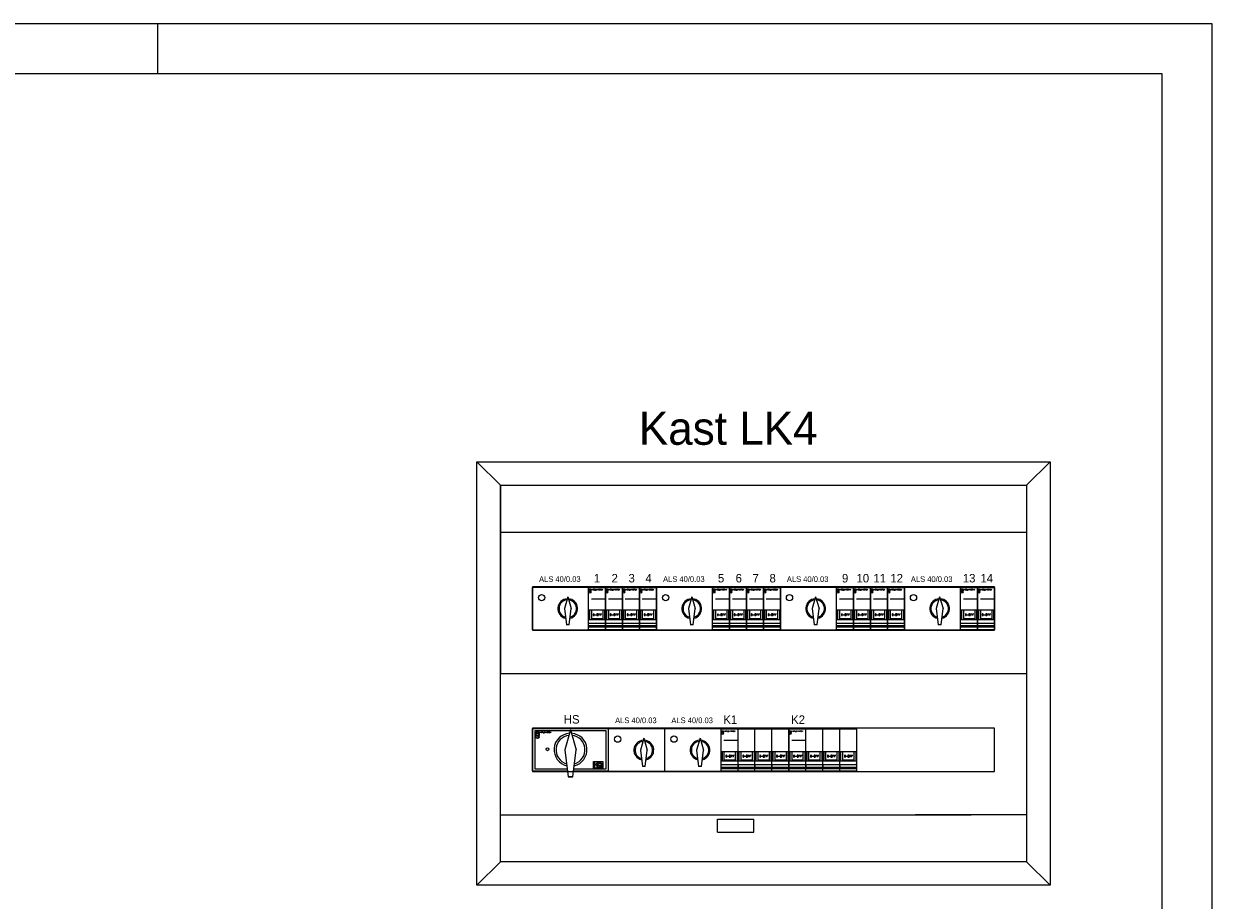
# Model space of a CAD drawing. Extents: x 0 to 86214, y 0 to 29700.
# Tile 21 of 42: x 18330 to 42000, y 12242 to 29700. Entities that reach past the tile are written whole.
import ezdxf
from ezdxf.enums import TextEntityAlignment as Align

# ---------------------------------------------------------------- set-up
doc = ezdxf.new("R2010")
doc.units = 0
doc.header["$LTSCALE"] = 100
for name, color, linetype in [('00kad025', 2, 'Continuous'), ('00kad070', 5, 'Continuous'), ('BL$2----', 7, 'Continuous'), ('BL$4----', 7, 'Continuous'), ('EL6-----', 7, 'Continuous'), ('WERKVLOER', 7, 'Continuous')]:
    doc.layers.add(name, color=color, linetype=linetype)
doc.styles.add('BURO-018', font='BUROFONT.shx', dxfattribs={"height": 180})
doc.styles.add('BURO-070', font='BUROFONT.shx', dxfattribs={"height": 700})

# ---------------------------------------------------------------- blocks, each defined once
blk = doc.blocks.new('A3-HOR')
at = {"layer": '00kad025', "linetype": 'Continuous'}
for p, q in [((420, 297), (0, 297)), ((210, 287), (210, 297)), ((420, 0), (420, 297))]:
    blk.add_line(p, q, dxfattribs=at)
at = {"layer": '00kad070', "linetype": 'Continuous'}
for p, q in [((410, 287), (10, 287)), ((410, 10), (410, 287))]:
    blk.add_line(p, q, dxfattribs=at)
blk = doc.blocks.new('MER22')
at = {"color": 0}
for p, q in [((-18, 0), (0, 0)), ((-18, -45), (-18, 0)), ((0, 0), (0, -45)), ((-17.5, -2), (-16.5, -3)), ((-16.5, -3), (-15.5, -2)), ((-16.5, -5), (-15.5, -5)), ((-15, -12), (-1, -12)), ((-14.2, -3), (-14.2, -2)), ((-14.2, -2), (-13.9, -2.7)), ((-13.9, -2.7), (-13.5, -2)), ((-13.5, -2), (-13.5, -3)), ((-13.5, -3), (-13.5, -3)), ((-13.2, -3), (-13.2, -2)), ((-13.2, -2), (-12.5, -2)), ((-13.2, -2.5), (-12.9, -2.5)), ((-12.5, -3), (-13.2, -3)), ((-12.9, -2.5), (-12.9, -2.5)), ((-12.5, -2), (-12.5, -2)), ((-12.2, -3), (-12.2, -2)), ((-12.2, -2), (-11.7, -2)), ((-11.7, -2.5), (-12.2, -2.5)), ((-12.2, -2.5), (-12.2, -2.5)), ((-12, -2.5), (-11.5, -3)), ((-11.7, -2), (-11.5, -2.2)), ((-11.5, -2.3), (-11.7, -2.5)), ((-11.5, -2.2), (-11.5, -2.3)), ((-11.5, -3), (-11.5, -3)), ((-11.2, -2), (-11.2, -3)), ((-11.2, -3), (-10.5, -3)), ((-10.5, -3), (-10.5, -3)), ((-10.2, -2), (-9.9, -2)), ((-10.2, -3), (-9.9, -3)), ((-10, -3), (-10, -2)), ((-10, -2), (-10, -2)), ((-9.9, -2), (-9.9, -2)), ((-9.9, -3), (-9.9, -3)), ((-9.5, -3), (-9.5, -2)), ((-9.5, -2), (-8.9, -3)), ((-8.9, -3), (-8.9, -2)), ((-8.9, -2), (-8.9, -2)), ((-7.5, -2.2), (-7.4, -2)), ((-7.5, -2.8), (-7.5, -2.2)), ((-7.4, -3), (-7.5, -2.8)), ((-7.4, -2), (-6.9, -2)), ((-6.9, -3), (-7.4, -3)), ((-7, -2.5), (-6.9, -2.5)), ((-6.9, -2), (-6.9, -2)), ((-6.9, -2.5), (-6.9, -3)), ((-6.5, -2), (-5.9, -2)), ((-6.5, -3), (-6.5, -2)), ((-6.5, -2.5), (-6.2, -2.5)), ((-5.9, -3), (-6.5, -3)), ((-6.2, -2.5), (-6.2, -2.5)), ((-5.9, -2), (-5.9, -2)), ((-5.5, -3), (-5.5, -2)), ((-5.5, -2), (-5, -2)), ((-5, -2.5), (-5.5, -2.5)), ((-5.5, -2.5), (-5.5, -2.5)), ((-5.4, -2.5), (-4.9, -3)), ((-5, -2), (-4.9, -2.2)), ((-4.9, -2.3), (-5, -2.5)), ((-4.9, -2.2), (-4.9, -2.3)), ((-4.9, -3), (-4.9, -3)), ((-4.5, -2), (-4.2, -2)), ((-4.5, -3), (-4.2, -3)), ((-4.4, -3), (-4.4, -2)), ((-4.4, -2), (-4.4, -2)), ((-4.2, -2), (-4.2, -2)), ((-4.2, -3), (-4.2, -3)), ((-3.9, -3), (-3.9, -2)), ((-3.9, -2), (-3.2, -3)), ((-3.2, -3), (-3.2, -2)), ((-3.2, -2), (-3.2, -2)), ((-18, -24), (0, -24)), ((-17, -24), (-17, -34)), ((-15, -24), (-15, -34)), ((-3, -24), (-3, -34)), ((-1, -24), (-1, -34)), ((-18, -34), (0, -34)), ((-15, -33), (-3, -33)), ((-12.6, -28), (-13, -28.3)), ((-13, -28.3), (-13, -29.7)), ((-13, -29.7), (-12.6, -30)), ((-12.6, -30), (-12.7, -30)), ((-12.3, -28), (-12.6, -28)), ((-12.6, -30), (-12.3, -30)), ((-12, -28.3), (-12.3, -28)), ((-12.3, -30), (-12, -29.7)), ((-12, -29.7), (-12, -28.3)), ((-11.3, -29), (-10, -29)), ((-10, -29), (-10, -29)), ((-8, -28), (-9.3, -28)), ((-9.3, -28), (-9.3, -30)), ((-9.3, -30), (-8, -30)), ((-9.3, -30), (-9.3, -30)), ((-8, -30), (-8, -28)), ((-7.3, -30), (-7.3, -28)), ((-7.3, -28), (-6, -28)), ((-7.3, -29), (-6.7, -29)), ((-6.7, -29), (-6.7, -29)), ((-6, -28), (-6, -28)), ((-5.3, -30), (-5.3, -28)), ((-5.3, -28), (-4, -28)), ((-5.3, -29), (-4.7, -29)), ((-4.7, -29), (-4.7, -29)), ((-4, -28), (-4, -28)), ((0, -38), (0, -37)), ((-18, -38), (0, -38)), ((0, -41), (-18, -41)), ((-18, -42), (0, -42)), ((0, -45), (-18, -45)), ((0, -38), (0, -41))]:
    blk.add_line(p, q, dxfattribs=at)
blk.add_lwpolyline([(-17.5, -4), (-17.5, -2), (-15.5, -2), (-15.5, -4)], close=True, dxfattribs=at)
blk.add_circle((-16.5, -5), 1, dxfattribs=at)
blk = doc.blocks.new('MER25')
at = {"color": 0}
for p, q in [((-72, 0), (-54, 0)), ((-72, -45), (-72, 0)), ((-54, 0), (-36, 0)), ((-54, -45), (-54, 0)), ((-36, 0), (-18, 0)), ((-36, -45), (-36, 0)), ((-18, 0), (0, 0)), ((-18, -45), (-18, 0)), ((0, 0), (0, -45)), ((-71.5, -2), (-70.5, -3)), ((-70.5, -3), (-69.5, -2)), ((-70.5, -5), (-69.5, -5)), ((-69, -12), (-55, -12)), ((-68.2, -3), (-68.2, -2)), ((-68.2, -2), (-67.9, -2.7)), ((-67.9, -2.7), (-67.5, -2)), ((-67.5, -2), (-67.5, -3)), ((-67.5, -3), (-67.5, -3)), ((-67.2, -3), (-67.2, -2)), ((-67.2, -2), (-66.5, -2)), ((-67.2, -2.5), (-66.9, -2.5)), ((-66.5, -3), (-67.2, -3)), ((-66.9, -2.5), (-66.9, -2.5)), ((-66.5, -2), (-66.5, -2)), ((-66.2, -3), (-66.2, -2)), ((-66.2, -2), (-65.7, -2)), ((-65.7, -2.5), (-66.2, -2.5)), ((-66.2, -2.5), (-66.2, -2.5)), ((-66, -2.5), (-65.5, -3)), ((-65.7, -2), (-65.5, -2.2)), ((-65.5, -2.3), (-65.7, -2.5)), ((-65.5, -2.2), (-65.5, -2.3)), ((-65.5, -3), (-65.5, -3)), ((-65.2, -2), (-65.2, -3)), ((-65.2, -3), (-64.5, -3)), ((-64.5, -3), (-64.5, -3)), ((-64.2, -2), (-63.9, -2)), ((-64.2, -3), (-63.9, -3)), ((-64, -3), (-64, -2)), ((-64, -2), (-64, -2)), ((-63.9, -2), (-63.9, -2)), ((-63.9, -3), (-63.9, -3)), ((-63.5, -3), (-63.5, -2)), ((-63.5, -2), (-62.9, -3)), ((-62.9, -3), (-62.9, -2)), ((-62.9, -2), (-62.9, -2)), ((-61.5, -2.2), (-61.4, -2)), ((-61.5, -2.8), (-61.5, -2.2)), ((-61.4, -3), (-61.5, -2.8)), ((-61.4, -2), (-60.9, -2)), ((-60.9, -3), (-61.4, -3)), ((-61, -2.5), (-60.9, -2.5)), ((-60.9, -2), (-60.9, -2)), ((-60.9, -2.5), (-60.9, -3)), ((-60.5, -2), (-59.9, -2)), ((-60.5, -3), (-60.5, -2)), ((-60.5, -2.5), (-60.2, -2.5)), ((-59.9, -3), (-60.5, -3)), ((-60.2, -2.5), (-60.2, -2.5)), ((-59.9, -2), (-59.9, -2)), ((-59.5, -3), (-59.5, -2)), ((-59.5, -2), (-59, -2)), ((-59, -2.5), (-59.5, -2.5)), ((-59.5, -2.5), (-59.5, -2.5)), ((-59.4, -2.5), (-58.9, -3)), ((-59, -2), (-58.9, -2.2)), ((-58.9, -2.3), (-59, -2.5)), ((-58.9, -2.2), (-58.9, -2.3)), ((-58.9, -3), (-58.9, -3)), ((-58.5, -2), (-58.2, -2)), ((-58.5, -3), (-58.2, -3)), ((-58.4, -3), (-58.4, -2)), ((-58.4, -2), (-58.4, -2)), ((-58.2, -2), (-58.2, -2)), ((-58.2, -3), (-58.2, -3)), ((-57.9, -3), (-57.9, -2)), ((-57.9, -2), (-57.2, -3)), ((-57.2, -3), (-57.2, -2)), ((-57.2, -2), (-57.2, -2)), ((-72, -24), (-54, -24)), ((-71, -24), (-71, -34)), ((-69, -24), (-69, -34)), ((-57, -24), (-57, -34)), ((-55, -24), (-55, -34)), ((-54, -24), (-36, -24)), ((-53, -24), (-53, -34)), ((-51, -24), (-51, -34)), ((-39, -24), (-39, -34)), ((-37, -24), (-37, -34)), ((-36, -24), (-18, -24)), ((-35, -24), (-35, -34)), ((-33, -24), (-33, -34)), ((-21, -24), (-21, -34)), ((-19, -24), (-19, -34)), ((-18, -24), (0, -24)), ((-17, -24), (-17, -34)), ((-15, -24), (-15, -34)), ((-3, -24), (-3, -34)), ((-1, -24), (-1, -34)), ((-72, -34), (-54, -34)), ((-69, -33), (-57, -33)), ((-66.6, -28), (-67, -28.3)), ((-67, -28.3), (-67, -29.7)), ((-67, -29.7), (-66.6, -30)), ((-66.3, -28), (-66.6, -28)), ((-66.6, -30), (-66.3, -30)), ((-66.6, -30), (-66.6, -30)), ((-66, -28.3), (-66.3, -28)), ((-66.3, -30), (-66, -29.7)), ((-66, -29.7), (-66, -28.3)), ((-65.3, -29), (-64, -29)), ((-64, -29), (-64, -29)), ((-62, -28), (-63.3, -28)), ((-63.3, -28), (-63.3, -30)), ((-63.3, -30), (-62, -30)), ((-63.3, -30), (-63.3, -30)), ((-62, -30), (-62, -28)), ((-61.3, -30), (-61.3, -28)), ((-61.3, -28), (-60, -28)), ((-61.3, -29), (-60.6, -29)), ((-60.6, -29), (-60.6, -29)), ((-60, -28), (-60, -28)), ((-59.3, -30), (-59.3, -28)), ((-59.3, -28), (-58, -28)), ((-59.3, -29), (-58.6, -29)), ((-58.6, -29), (-58.6, -29)), ((-58, -28), (-58, -28)), ((-54, -34), (-36, -34)), ((-54, -38), (-54, -37)), ((-51, -33), (-39, -33)), ((-48.6, -28), (-49, -28.3)), ((-49, -28.3), (-49, -29.7)), ((-49, -29.7), (-48.6, -30)), ((-48.3, -28), (-48.6, -28)), ((-48.6, -30), (-48.3, -30)), ((-48.6, -30), (-48.6, -30)), ((-48, -28.3), (-48.3, -28)), ((-48.3, -30), (-48, -29.7)), ((-48, -29.7), (-48, -28.3)), ((-47.3, -29), (-46, -29)), ((-46, -29), (-46, -29)), ((-44, -28), (-45.3, -28)), ((-45.3, -28), (-45.3, -30)), ((-45.3, -30), (-44, -30)), ((-45.3, -30), (-45.3, -30)), ((-44, -30), (-44, -28)), ((-43.3, -30), (-43.3, -28)), ((-43.3, -28), (-42, -28)), ((-43.3, -29), (-42.6, -29)), ((-42.6, -29), (-42.6, -29)), ((-42, -28), (-42, -28)), ((-41.3, -30), (-41.3, -28)), ((-41.3, -28), (-40, -28)), ((-41.3, -29), (-40.6, -29)), ((-40.6, -29), (-40.7, -29)), ((-40, -28), (-40, -28)), ((-36, -34), (-18, -34)), ((-36, -38), (-36, -37)), ((-33, -33), (-21, -33)), ((-30.7, -28), (-31, -28.3)), ((-31, -28.3), (-31, -29.7)), ((-31, -29.7), (-30.7, -30)), ((-30.3, -28), (-30.7, -28)), ((-30.7, -30), (-30.3, -30)), ((-30.7, -30), (-30.7, -30)), ((-30, -28.3), (-30.3, -28)), ((-30.3, -30), (-30, -29.7)), ((-30, -29.7), (-30, -28.3)), ((-29.3, -29), (-28, -29)), ((-28, -29), (-28, -29)), ((-26, -28), (-27.3, -28)), ((-27.3, -28), (-27.3, -30)), ((-27.3, -30), (-26, -30)), ((-27.3, -30), (-27.3, -30)), ((-26, -30), (-26, -28)), ((-25.3, -30), (-25.3, -28)), ((-25.3, -28), (-24, -28)), ((-25.3, -29), (-24.7, -29)), ((-24.7, -29), (-24.7, -29)), ((-24, -28), (-24, -28)), ((-23.3, -30), (-23.3, -28)), ((-23.3, -28), (-22, -28)), ((-23.3, -29), (-22.7, -29)), ((-22.7, -29), (-22.7, -29)), ((-22, -28), (-22, -28)), ((-18, -34), (0, -34)), ((-18, -38), (-18, -37)), ((-15, -33), (-3, -33)), ((-12.7, -28), (-13, -28.3)), ((-13, -28.3), (-13, -29.7)), ((-13, -29.7), (-12.7, -30)), ((-12.3, -28), (-12.7, -28)), ((-12.7, -30), (-12.3, -30)), ((-12.7, -30), (-12.7, -30)), ((-12, -28.3), (-12.3, -28)), ((-12.3, -30), (-12, -29.7)), ((-12, -29.7), (-12, -28.3)), ((-11.3, -29), (-10, -29)), ((-10, -29), (-10, -29)), ((-8, -28), (-9.3, -28)), ((-9.3, -28), (-9.3, -30)), ((-9.3, -30), (-8, -30)), ((-9.3, -30), (-9.3, -30)), ((-8, -30), (-8, -28)), ((-7.3, -30), (-7.3, -28)), ((-7.3, -28), (-6, -28)), ((-7.3, -29), (-6.7, -29)), ((-6.7, -29), (-6.7, -29)), ((-6, -28), (-6, -28)), ((-5.3, -30), (-5.3, -28)), ((-5.3, -28), (-4, -28)), ((-5.3, -29), (-4.7, -29)), ((-4.7, -29), (-4.7, -29)), ((-4, -28), (-4, -28)), ((0, -38), (0, -37)), ((-72, -38), (-54, -38)), ((-54, -41), (-72, -41)), ((-72, -42), (-54, -42)), ((-54, -45), (-72, -45)), ((-54, -38), (-54, -41)), ((-54, -38), (-36, -38)), ((-36, -41), (-54, -41)), ((-54, -42), (-36, -42)), ((-36, -45), (-54, -45)), ((-36, -38), (-36, -41)), ((-36, -38), (-18, -38)), ((-18, -41), (-36, -41)), ((-36, -42), (-18, -42)), ((-18, -45), (-36, -45)), ((-18, -38), (-18, -41)), ((-18, -38), (0, -38)), ((0, -41), (-18, -41)), ((-18, -42), (0, -42)), ((0, -45), (-18, -45)), ((0, -38), (0, -41))]:
    blk.add_line(p, q, dxfattribs=at)
blk.add_lwpolyline([(-71.5, -4), (-71.5, -2), (-69.5, -2), (-69.5, -4)], close=True, dxfattribs=at)
blk.add_circle((-70.5, -5), 1, dxfattribs=at)

msp = doc.modelspace()

# ---------------------------------------------------------------- linework, layer by layer
at = {"color": 1}
for p, q in [((28459, 17629), (28459, 18473)), ((29579, 17629), (29579, 18473)), ((30929, 17629), (30929, 18473)), ((30929, 17629), (30929, 18473)), ((32049, 17629), (32049, 18473)), ((33399, 17629), (33399, 18473)), ((35869, 17629), (35869, 18473)), ((29164, 18287), (29096, 18050)), ((29164, 18287), (29233, 18050)), ((31634, 18287), (31566, 18050)), ((31634, 18287), (31703, 18050)), ((34101, 18287), (34032, 18050)), ((34101, 18287), (34169, 18050)), ((36571, 18287), (36502, 18050)), ((36571, 18287), (36639, 18050)), ((29096, 18050), (29136, 17725)), ((29192, 17725), (29233, 18050)), ((31566, 18050), (31606, 17725)), ((31662, 17725), (31703, 18050)), ((34032, 18050), (34072, 17725)), ((34129, 17725), (34169, 18050)), ((36502, 18050), (36542, 17725)), ((36599, 17725), (36639, 18050)), ((28459, 17629), (29579, 17629)), ((30929, 17629), (32049, 17629)), ((33399, 17629), (34519, 17629)), ((35869, 17629), (36989, 17629)), ((28459, 15661), (29978, 15661)), ((28459, 15661), (28459, 14817)), ((28459, 14817), (28459, 15661)), ((29219, 15634), (29105, 15239)), ((29219, 15634), (29333, 15239)), ((29978, 14817), (29978, 15661)), ((29978, 14817), (29978, 15661)), ((29978, 14812), (29978, 15656)), ((31098, 14812), (31098, 15656)), ((31712, 15670), (32832, 15670)), ((28564, 15551), (28535, 15595)), ((28595, 15595), (28564, 15551)), ((28595, 15492), (28564, 15492)), ((28620, 15576), (28620, 15595)), ((28620, 15595), (28626, 15582)), ((28626, 15582), (28632, 15595)), ((28632, 15595), (28632, 15576)), ((28632, 15576), (28632, 15576)), ((28639, 15576), (28639, 15595)), ((28639, 15595), (28651, 15595)), ((28639, 15585), (28645, 15585)), ((28651, 15576), (28639, 15576)), ((28645, 15585), (28645, 15585)), ((28651, 15595), (28651, 15595)), ((28657, 15576), (28657, 15595)), ((28657, 15595), (28667, 15595)), ((28667, 15585), (28657, 15585)), ((28657, 15585), (28657, 15585)), ((28660, 15585), (28670, 15576)), ((28667, 15595), (28670, 15592)), ((28670, 15589), (28667, 15585)), ((28670, 15592), (28670, 15589)), ((28670, 15576), (28670, 15576)), ((28676, 15595), (28676, 15576)), ((28676, 15576), (28688, 15576)), ((28688, 15576), (28688, 15576)), ((28695, 15595), (28701, 15595)), ((28695, 15576), (28701, 15576)), ((28698, 15576), (28698, 15595)), ((28698, 15595), (28698, 15595)), ((28701, 15595), (28701, 15595)), ((28701, 15576), (28701, 15576)), ((28707, 15576), (28707, 15595)), ((28707, 15595), (28720, 15576)), ((28720, 15576), (28720, 15595)), ((28720, 15595), (28720, 15595)), ((28745, 15592), (28748, 15595)), ((28745, 15579), (28745, 15592)), ((28748, 15576), (28745, 15579)), ((28748, 15595), (28757, 15595)), ((28757, 15576), (28748, 15576)), ((28754, 15585), (28757, 15585)), ((28757, 15595), (28757, 15595)), ((28757, 15585), (28757, 15576)), ((28763, 15595), (28776, 15595)), ((28763, 15576), (28763, 15595)), ((28763, 15585), (28770, 15585)), ((28776, 15576), (28763, 15576)), ((28770, 15585), (28770, 15585)), ((28776, 15595), (28776, 15595)), ((28782, 15576), (28782, 15595)), ((28782, 15595), (28792, 15595)), ((28792, 15585), (28782, 15585)), ((28782, 15585), (28782, 15585)), ((28785, 15585), (28795, 15576)), ((28792, 15595), (28795, 15592)), ((28795, 15589), (28792, 15585)), ((28795, 15592), (28795, 15589)), ((28795, 15576), (28795, 15576)), ((28801, 15595), (28807, 15595)), ((28801, 15576), (28807, 15576)), ((28804, 15576), (28804, 15595)), ((28804, 15595), (28804, 15595)), ((28807, 15595), (28807, 15595)), ((28807, 15576), (28807, 15576)), ((28813, 15576), (28813, 15595)), ((28813, 15595), (28826, 15576)), ((28826, 15576), (28826, 15595)), ((28826, 15595), (28826, 15595)), ((30679, 15469), (30611, 15232)), ((30679, 15469), (30748, 15232)), ((31799, 15469), (31731, 15232)), ((31799, 15469), (31868, 15232)), ((29105, 15239), (29172, 14698)), ((29266, 14698), (29333, 15239)), ((30611, 15232), (30651, 14907)), ((30708, 14907), (30748, 15232)), ((31731, 15232), (31771, 14907)), ((31828, 14907), (31868, 15232)), ((29696, 14999), (29696, 14892)), ((29696, 14945), (29714, 14945)), ((29714, 14945), (29767, 14999)), ((29714, 14945), (29767, 14892)), ((29752, 14948), (29752, 14987)), ((29752, 14987), (29778, 14987)), ((29752, 14967), (29765, 14967)), ((29778, 14948), (29752, 14948)), ((29752, 14892), (29752, 14930)), ((29752, 14930), (29778, 14930)), ((29765, 14967), (29765, 14967)), ((29767, 14999), (29767, 14999)), ((29778, 14987), (29778, 14987)), ((29778, 14930), (29778, 14930)), ((29791, 14948), (29791, 14987)), ((29791, 14987), (29804, 14961)), ((29791, 14930), (29791, 14898)), ((29804, 14961), (29816, 14987)), ((29816, 14987), (29816, 14948)), ((29816, 14948), (29816, 14948)), ((29816, 14898), (29816, 14930)), ((29816, 14930), (29816, 14930)), ((29829, 14961), (29842, 14987)), ((29829, 14948), (29829, 14961)), ((29829, 14961), (29855, 14961)), ((29829, 14892), (29829, 14930)), ((29829, 14930), (29849, 14930)), ((29842, 14987), (29855, 14961)), ((29849, 14930), (29855, 14924)), ((29855, 14918), (29849, 14911)), ((29855, 14961), (29855, 14948)), ((29855, 14961), (29855, 14961)), ((29855, 14948), (29855, 14948)), ((29855, 14924), (29855, 14918)), ((28459, 14817), (29157, 14817)), ((29266, 14698), (29172, 14698)), ((29172, 14698), (29266, 14698)), ((29219, 14698), (29266, 14698)), ((29281, 14817), (29978, 14817)), ((29696, 14892), (29696, 14892)), ((29752, 14911), (29765, 14911)), ((29778, 14892), (29752, 14892)), ((29765, 14911), (29765, 14911)), ((29767, 14892), (29767, 14892)), ((29791, 14898), (29797, 14892)), ((29797, 14892), (29810, 14892)), ((29810, 14892), (29816, 14898)), ((29849, 14911), (29829, 14911)), ((29829, 14911), (29829, 14911)), ((29836, 14911), (29855, 14892)), ((29855, 14892), (29855, 14892)), ((29978, 14812), (31098, 14812)), ((31098, 14812), (32218, 14812))]:
    msp.add_line(p, q, dxfattribs=at)
for points in [[(29153, 14854), (28515, 14854), (28515, 15623), (29216, 15623)], [(29222, 15623), (29922, 15623), (29922, 14854), (29284, 14854)]]:
    msp.add_lwpolyline(points, dxfattribs=at)
for points in [[(28535, 15523), (28535, 15595), (28595, 15595), (28595, 15523)], [(29678, 14873), (29678, 15004), (29865, 15004), (29865, 14873)]]:
    msp.add_lwpolyline(points, close=True, dxfattribs=at)
for centre in [(28644, 18269), (31114, 18269), (33580, 18269), (36050, 18269), (30159, 15451), (31279, 15451)]:
    msp.add_circle(centre, 62.5)
for centre, radius in [((28564, 15492), 31.8), ((28759, 15248), 28.1)]:
    msp.add_circle(centre, radius, dxfattribs=at)
for centre, radius, start, end in [((29164, 18050), 197, 93.4653, 256.8726), ((29164, 18050), 197, 283.1081, 86.6386), ((31634, 18050), 197, 93.4653, 256.8726), ((31634, 18050), 197, 283.1081, 86.6386), ((34101, 18050), 197, 93.4653, 256.8726), ((34101, 18050), 197, 283.1081, 86.6386), ((36571, 18050), 197, 93.4653, 256.8726), ((36571, 18050), 197, 283.1081, 86.6386), ((29164, 18050), 174, 96.1352, 253.831), ((29164, 18050), 174, 286.1691, 83.9078), ((31634, 18050), 174, 96.1352, 253.831), ((31634, 18050), 174, 286.1691, 83.9078), ((34101, 18050), 174, 96.1352, 253.831), ((34101, 18050), 174, 286.1691, 83.9078), ((36571, 18050), 174, 96.1352, 253.831), ((36571, 18050), 174, 286.1691, 83.9078), ((29219, 15239), 328, 93.4653, 256.8726), ((29219, 15239), 289, 96.1352, 253.831), ((29219, 15239), 328, 283.1081, 86.6386), ((29219, 15239), 289, 286.1691, 83.9078), ((30679, 15232), 197, 93.4653, 256.8726), ((30679, 15232), 174, 96.1352, 253.831), ((30679, 15232), 197, 283.1081, 86.6386), ((30679, 15232), 174, 286.1691, 83.9078), ((31799, 15232), 197, 93.4653, 256.8726), ((31799, 15232), 174, 96.1352, 253.831), ((31799, 15232), 197, 283.1081, 86.6386), ((31799, 15232), 174, 286.1691, 83.9078)]:
    msp.add_arc(centre, radius, start, end, dxfattribs=at)
at = {"layer": 'BL$4----', "color": 1}
for p, q in [((27353, 20976), (38770, 20976)), ((27353, 12539), (27353, 20976)), ((27822, 20508), (27353, 20976)), ((27822, 20976), (27822, 20976)), ((27822, 20976), (27822, 20976)), ((38302, 20508), (38770, 20976)), ((38770, 20976), (38770, 12539)), ((27822, 20508), (38302, 20508)), ((27822, 13008), (27822, 20508)), ((27822, 20508), (27822, 19570)), ((27822, 20508), (27822, 19570)), ((27822, 20508), (27822, 19570)), ((38302, 20508), (38302, 13008)), ((27822, 20354), (27822, 20354)), ((27822, 19570), (37197, 19570)), ((27822, 19570), (37197, 19570)), ((27822, 19570), (37197, 19570)), ((27822, 19570), (38302, 19570)), ((27822, 19570), (27822, 16758)), ((37664, 18483), (28459, 18483)), ((28459, 18483), (28459, 17620)), ((29579, 18473), (28459, 18473)), ((32049, 18473), (30929, 18473)), ((33399, 17629), (33399, 18473)), ((34519, 18473), (33399, 18473)), ((35869, 17629), (35869, 18473)), ((36989, 18473), (35869, 18473)), ((37664, 17620), (37664, 18483)), ((28459, 17620), (37664, 17620)), ((27822, 16758), (38302, 16758)), ((37664, 15670), (28459, 15670)), ((28459, 15670), (28459, 14808)), ((32218, 15656), (29978, 15656)), ((33844, 15670), (32724, 15670)), ((34964, 15670), (33844, 15670)), ((37664, 14808), (37664, 15670)), ((28459, 14808), (37664, 14808)), ((27822, 13008), (27822, 13945)), ((27822, 13945), (37197, 13945)), ((32149, 13599), (32149, 13857)), ((32149, 13857), (32869, 13857)), ((32869, 13599), (32869, 13857)), ((38302, 13945), (36090, 13945)), ((32149, 13599), (32869, 13599)), ((27822, 13008), (27353, 12539)), ((38302, 13008), (27822, 13008)), ((38302, 13008), (38770, 12539)), ((38770, 12539), (27353, 12539))]:
    msp.add_line(p, q, dxfattribs=at)
at = {"layer": 'WERKVLOER', "color": 1}
for p, q in [((29189, 17725), (29132, 17725)), ((31659, 17725), (31602, 17725)), ((34129, 17725), (34072, 17725)), ((36599, 17725), (36542, 17725)), ((30708, 14907), (30651, 14907)), ((31828, 14907), (31771, 14907))]:
    msp.add_line(p, q, dxfattribs=at)

# ---------------------------------------------------------------- block references
at = {"layer": 'BL$2----', "xscale": 100, "yscale": 100}
msp.add_blockref('A3-HOR', (0, 0), dxfattribs=at)
at = {"layer": 'EL6-----', "color": 1, "xscale": 18.75, "yscale": 18.75, "zscale": 18.75}
for name, p in [('MER22', (29917, 18473)), ('MER22', (30254, 18473)), ('MER22', (30592, 18473)), ('MER22', (30929, 18473)), ('MER22', (32387, 18473)), ('MER22', (32724, 18473)), ('MER22', (33062, 18473)), ('MER22', (33399, 18473)), ('MER22', (34857, 18473)), ('MER22', (35194, 18473)), ('MER22', (35532, 18473)), ('MER22', (35869, 18473)), ('MER22', (37327, 18473)), ('MER22', (37664, 18473)), ('MER25', (33568, 15656)), ('MER25', (34918, 15656))]:
    msp.add_blockref(name, p, dxfattribs=at)

# ---------------------------------------------------------------- texts
at = {"layer": 'EL6-----', "color": 2, "style": 'BURO-070'}
msp.add_text('Kast LK4', height=656.2, dxfattribs=at).set_placement((30580, 21314))
at = {"layer": 'EL6-----', "color": 2, "style": 'BURO-018'}
for s, height, p in [('ALS 40/0.03', 112.5, (29006, 18582)), ('1', 169, (29748, 18572)), ('2', 169, (30100, 18572)), ('3', 169, (30437, 18572)), ('4', 169, (30775, 18572)), ('ALS 40/0.03', 112.5, (31476, 18582)), ('5', 169, (32218, 18572)), ('6', 169, (32570, 18572)), ('7', 169, (32907, 18572)), ('8', 169, (33245, 18572)), ('ALS 40/0.03', 112.5, (33942, 18582)), ('9', 169, (34688, 18572)), ('10', 168.8, (35040, 18572)), ('11', 168.8, (35377, 18572)), ('12', 168.8, (35715, 18572)), ('ALS 40/0.03', 112.5, (36412, 18582)), ('13', 168.8, (37158, 18572)), ('14', 168.8, (37510, 18572)), ('HS', 168.8, (29242, 15760)), ('ALS 40/0.03', 112.5, (30521, 15769)), ('ALS 40/0.03', 112.5, (31641, 15769)), ('K1', 168.8, (32401, 15755)), ('K2', 168.8, (33751, 15755))]:
    msp.add_text(s, height=height, dxfattribs=at).set_placement(p, align=Align.CENTER)

doc.saveas('drawing.dxf')
